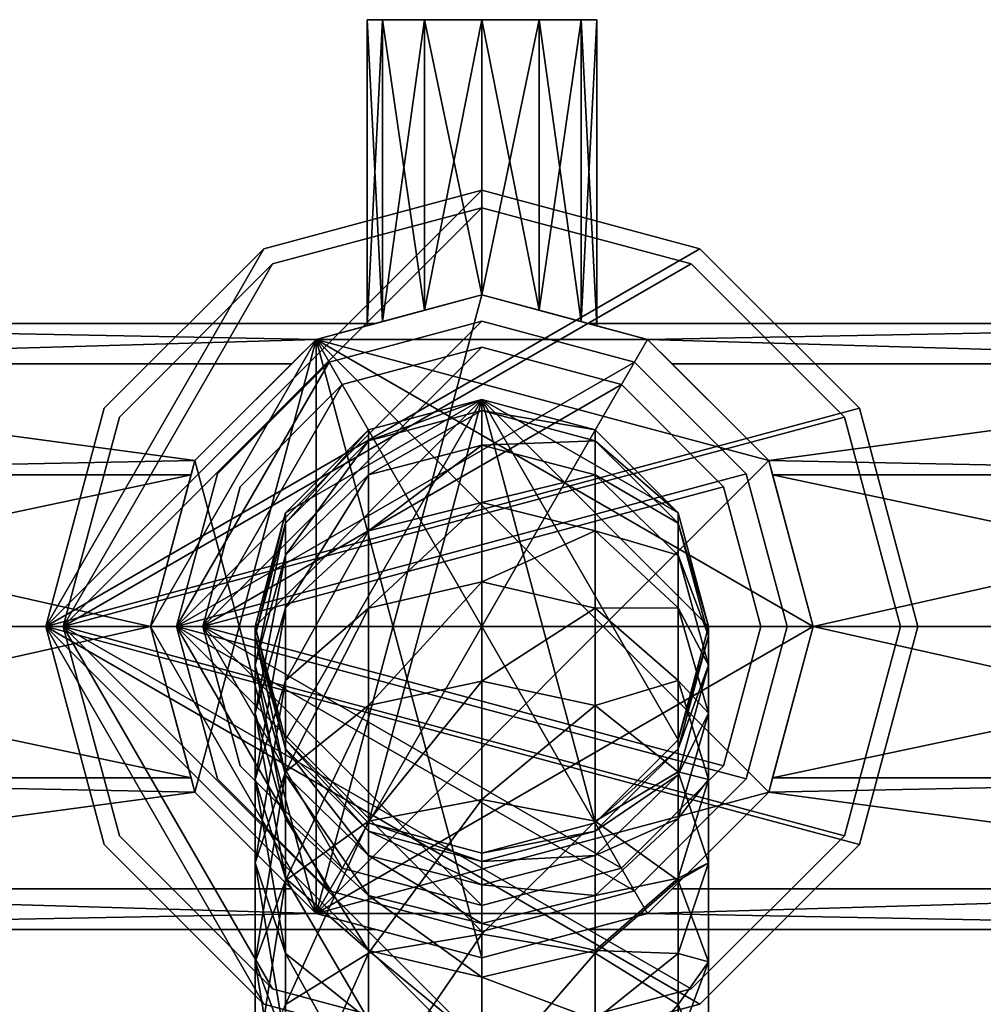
# Model space of a CAD drawing. Header units: inches. Extents: x -3.31 to 3.31, y -3.69 to 3.69.
# Tile 4 of 5: x -1.04 to 1.13, y 1.47 to 3.69. Entities that reach past the tile are written whole.
import ezdxf

# ---------------------------------------------------------------- set-up
doc = ezdxf.new("R2010")
doc.units = ezdxf.units.IN
doc.layers.get('0').update_dxf_attribs({"true_color": 0xc2ced6})

msp = doc.modelspace()

# ---------------------------------------------------------------- meshes
at = {"color": 9, "true_color": 0xc8c8c8}
mesh = msp.add_polyface(dxfattribs=at)
corners = [(0, 3.3048), (-0.4921, 3.173), (-0.4921, 3.173, 0.2756), (0, 3.3048, 0.2756), (0, 2.9505, 4.0157), (-0.315, 2.8661, 4.0157), (-0.315, 2.8661, 4.1339), (0, 2.9505, 4.1339), (0, 3.0095, 3.9567), (-0.3445, 2.9172, 3.9567), (-0.3445, 2.9172, 4.0157), (0, 3.0095, 4.0157), (-0.5967, 2.6651, 4.0157), (-0.9449, 2.3206, 0.315), (0.4724, 3.1389, 0.315), (0, 3.2655, 0.315), (-0.4724, 3.1389, 0.315), (0, 3.2655, 0.2756), (-0.4724, 3.1389, 0.2756), (-0.9843, 2.3206, 0.2756), (0.4921, 3.173, 0.2756), (-0.9449, 2.3206, 0.2756), (0.4724, 3.1389, 0.2756), (-0.9843, 2.3206), (0.4921, 3.173), (-0.374, 2.9684, 2.694), (-0.374, 2.9684, 3.9567), (0, 3.0686, 3.9567), (-0.2391, 3.0045, 2.5591), (0, 3.0686, 2.3458), (-0.374, 2.9684, 2.4241), (-0.1296, 3.0339, 2.3111), (-0.2245, 3.0085, 2.2162), (-0.2592, 2.9991, 2.0866), (-0.2245, 3.0085, 1.957), (-0.374, 2.9684, 0.315), (-0.1296, 3.0339, 1.8621), (0, 3.0686, 1.8274), (0, 3.0686, 0.315), (-0.6478, 2.6946, 1.9987), (-0.4295, 2.9129, 2.2171), (-0.4295, 2.9129, 2.901), (-0.6478, 2.6946, 3.1194), (0, 3.6899, 2.3458), (-0.1296, 3.6899, 2.3111), (-0.1296, 3.6899, 1.8621), (0, 3.6899, 1.8274), (-0.2245, 3.6899, 2.2162), (-0.2592, 3.6899, 2.0866), (-0.2245, 3.6899, 1.957), (0.1296, 3.6899, 2.3111), (0.1296, 3.6899, 1.8621), (0.374, 2.9684, 3.9567)]
mesh.append_faces([[corners[k] for k in face] for face in [(49, 46, 45), (26, 52, 27)]], dxfattribs={"vtx0": -1, "color": 9})
mesh.append_faces([[corners[k] for k in face] for face in [(35, 37, 38)]], dxfattribs={"vtx0": -1, "vtx1": -1, "color": 9})
mesh.append_faces([[corners[k] for k in face] for face in [(28, 27, 29), (35, 30, 34)]], dxfattribs={"vtx0": -1, "vtx1": -1, "vtx2": -1, "color": 9})
mesh.append_faces([[corners[k] for k in face] for face in [(13, 14, 15), (13, 15, 16), (19, 20, 3), (21, 18, 17), (21, 17, 22), (23, 0, 24), (25, 26, 27), (30, 29, 31), (30, 31, 32), (30, 32, 33), (30, 33, 34), (35, 34, 36), (35, 36, 37), (35, 39, 40), (35, 40, 30), (49, 47, 44), (49, 44, 43), (49, 43, 50), (49, 51, 46)]], dxfattribs={"vtx0": -1, "vtx2": -1, "color": 9})
mesh.append_faces([[corners[k] for k in face] for face in [(0, 1, 2), (2, 3, 0), (4, 5, 6), (6, 7, 4), (8, 9, 10), (10, 11, 8), (12, 10, 9), (17, 18, 16), (16, 15, 17), (28, 25, 27), (30, 28, 29), (41, 42, 26), (25, 41, 26), (31, 29, 43), (43, 44, 31), (37, 36, 45), (45, 46, 37), (32, 31, 44), (44, 47, 32), (33, 32, 47), (47, 48, 33), (34, 33, 48), (48, 49, 34), (36, 34, 49), (49, 45, 36)]], dxfattribs={"vtx1": -1, "vtx2": -1, "color": 9})
mesh.append_faces([[corners[k] for k in face] for face in [(49, 48, 47)]], dxfattribs={"vtx2": -1, "color": 9})
mesh = msp.add_polyface(dxfattribs=at)
corners = [(0.4921, 3.173), (0, 3.3048), (0, 3.3048, 0.2756), (0.4921, 3.173, 0.2756), (0.5455, 2.6355, 4.0157), (0.315, 2.8661, 4.0157), (0.315, 2.8661, 4.1339), (0, 2.9505, 4.0157), (0, 2.9505, 4.1339), (0.5967, 2.6651, 3.9567), (0.3445, 2.9172, 3.9567), (0.3445, 2.9172, 4.0157), (0, 3.0095, 3.9567), (0, 3.0095, 4.0157), (-0.9449, 2.3206, 0.315), (0.8183, 2.793, 0.315), (0.4724, 3.1389, 0.315), (0.4724, 3.1389, 0.2756), (0, 3.2655, 0.2756), (0, 3.2655, 0.315), (-0.9843, 2.3206, 0.2756), (0.8524, 2.8127, 0.2756), (-0.9449, 2.3206, 0.2756), (0.8183, 2.793, 0.2756), (-0.9843, 2.3206), (0.8524, 2.8127), (0, 3.0686, 3.9567), (0.374, 2.9684, 3.9567), (0.374, 2.9684, 2.694), (0.2391, 3.0045, 2.5591), (0, 3.0686, 2.3458), (0.374, 2.9684, 2.4241), (0.1296, 3.0339, 2.3111), (0.2245, 3.0085, 2.2162), (0.2592, 2.9991, 2.0866), (0.2245, 3.0085, 1.957), (0, 3.0686, 0.315), (0, 3.0686, 1.8274), (0.374, 2.9684, 0.315), (0.1296, 3.0339, 1.8621), (0.4295, 2.9129, 2.901), (0.4295, 2.9129, 2.2171), (0.2245, 3.6899, 1.957), (0.2592, 3.6899, 2.0866), (0.2245, 3.6899, 2.2162), (0.1296, 3.6899, 2.3111), (0, 3.6899, 2.3458), (0, 3.6899, 1.8274), (0.1296, 3.6899, 1.8621), (-0.2245, 3.6899, 1.957), (-0.374, 2.9684, 3.9567), (0.6478, 2.6946, 3.9567), (0.2559, 2.7638, 4.1339), (0, 2.8324, 4.1339), (0, 2.8324, 7.5953), (0.2559, 2.7638, 7.5931), (0, 2.8076, 7.9868), (0.2559, 2.7394, 7.978), (0, 2.7293, 8.3885)]
mesh.append_faces([[corners[k] for k in face] for face in [(36, 37, 38), (28, 27, 40)]], dxfattribs={"vtx0": -1, "vtx1": -1, "color": 9})
mesh.append_faces([[corners[k] for k in face] for face in [(30, 26, 29), (38, 35, 31), (54, 55, 52), (55, 54, 56), (56, 57, 55), (57, 56, 58)]], dxfattribs={"vtx0": -1, "vtx1": -1, "vtx2": -1, "color": 9})
mesh.append_faces([[corners[k] for k in face] for face in [(14, 15, 16), (20, 21, 3), (22, 17, 23), (24, 0, 25), (26, 28, 29), (30, 29, 31), (38, 37, 39), (38, 39, 35), (38, 31, 41), (49, 45, 44), (49, 44, 43), (49, 43, 42), (49, 42, 48), (50, 51, 27)]], dxfattribs={"vtx0": -1, "vtx2": -1, "color": 9})
mesh.append_faces([[corners[k] for k in face] for face in [(0, 1, 2), (2, 3, 0), (4, 5, 6), (5, 7, 8), (8, 6, 5), (9, 10, 11), (10, 12, 13), (13, 11, 10), (17, 18, 19), (19, 16, 17), (26, 27, 28), (32, 30, 31), (33, 32, 31), (34, 33, 31), (35, 34, 31), (34, 35, 42), (42, 43, 34), (33, 34, 43), (43, 44, 33), (32, 33, 44), (44, 45, 32), (30, 32, 45), (45, 46, 30), (39, 37, 47), (47, 48, 39), (35, 39, 48), (48, 42, 35), (52, 53, 54)]], dxfattribs={"vtx1": -1, "vtx2": -1, "color": 9})
mesh = msp.add_polyface(dxfattribs=at)
corners = [(-0.8524, 1.8284, 0.2756), (-0.9843, 2.3206, 0.2756), (-0.9843, 2.3206), (-0.4921, 3.173), (-0.8524, 2.8127), (-0.8524, 2.8127, 0.2756), (-0.4921, 3.173, 0.2756), (-0.6299, 2.3206, 4.1339), (-0.315, 2.8661, 4.1339), (-0.5455, 2.6355, 4.1339), (-0.5455, 2.0056, 4.1339), (-0.6299, 2.3206, 4.0157), (-0.5455, 2.6355, 4.0157), (-0.689, 2.3206, 3.9567), (-0.5967, 2.6651, 3.9567), (-0.3445, 2.9172, 3.9567), (-0.5967, 1.9761, 4.0157), (-0.689, 2.3206, 4.0157), (-0.5967, 2.6651, 4.0157), (-0.9449, 2.3206, 0.315), (-0.4724, 3.1389, 0.315), (-0.8183, 2.793, 0.315), (-0.8183, 1.8481, 0.315), (-0.9449, 2.3206, 0.2756), (-0.4724, 3.1389, 0.2756), (-0.8183, 2.793, 0.2756), (0, 3.3048, 0.2756), (-0.3445, 2.9172, 4.0157), (0, 3.3048), (-0.315, 2.8661, 4.0157), (-0.6478, 2.6946, 0.315), (-0.6478, 2.6946, 1.9987), (-0.374, 2.9684, 0.315), (-0.6478, 2.6946, 3.1194), (-0.6478, 2.6946, 3.9567), (-0.374, 2.9684, 3.9567), (-0.748, 2.3206, 3.243), (-0.748, 2.3206, 3.9567), (-0.6564, 2.6626, 3.1514), (-0.6478, 1.9466, 3.9567), (-0.6478, 1.9466, 0.315), (-0.748, 2.3206, 1.8751), (-0.748, 2.3206, 0.315), (-0.6564, 2.6626, 1.9667), (-2.27, 3.0045, 2.5591), (-0.2391, 3.0045, 2.5591), (-0.374, 2.9684, 2.4241), (-2.27, 2.9129, 2.901), (-0.4295, 2.9129, 2.901), (-0.374, 2.9684, 2.694), (-0.374, 1.6728, 0.315), (-0.4432, 2.5765, 4.1339), (-0.5118, 2.3206, 4.1339), (-0.5118, 2.3206, 7.5791), (-0.4432, 2.0647, 7.571), (-0.4432, 2.5765, 7.5872), (-0.5118, 2.2989, 7.9214), (-0.4432, 2.0445, 7.8886), (-0.4432, 2.5532, 7.9541), (-0.5118, 2.2333, 8.258), (-0.4432, 1.9852, 8.1927), (-0.4432, 2.4813, 8.3232), (-0.5118, 2.1247, 8.5833)]
mesh.append_faces([[corners[k] for k in face] for face in [(7, 8, 9), (19, 20, 21), (1, 6, 5), (17, 27, 18)]], dxfattribs={"vtx0": -1, "color": 9})
mesh.append_faces([[corners[k] for k in face] for face in [(30, 31, 32), (40, 41, 42), (42, 41, 30)]], dxfattribs={"vtx0": -1, "vtx1": -1, "color": 9})
mesh.append_faces([[corners[k] for k in face] for face in [(54, 53, 52), (55, 53, 56), (57, 56, 53), (58, 56, 59), (60, 59, 56), (61, 59, 62)]], dxfattribs={"vtx0": -1, "vtx1": -1, "vtx2": -1, "color": 9})
mesh.append_faces([[corners[k] for k in face] for face in [(1, 26, 6), (2, 3, 28), (33, 34, 35), (36, 37, 34), (30, 41, 43), (30, 43, 31), (44, 45, 46), (47, 48, 49), (44, 49, 45), (35, 37, 39), (50, 42, 30)]], dxfattribs={"vtx0": -1, "vtx2": -1, "color": 9})
mesh.append_faces([[corners[k] for k in face] for face in [(0, 1, 2), (3, 4, 5), (5, 6, 3), (4, 2, 1), (1, 5, 4), (10, 7, 11), (12, 11, 7), (7, 9, 12), (16, 17, 13), (15, 14, 18), (14, 13, 17), (17, 18, 14), (22, 19, 23), (24, 25, 21), (21, 20, 24), (25, 23, 19), (19, 21, 25), (38, 36, 34), (33, 38, 34), (39, 37, 36), (51, 52, 53)]], dxfattribs={"vtx1": -1, "vtx2": -1, "color": 9})
mesh.append_faces([[corners[k] for k in face] for face in [(13, 14, 15), (23, 25, 24), (2, 4, 3), (11, 12, 29), (35, 34, 37)]], dxfattribs={"vtx2": -1, "color": 9})
mesh = msp.add_polyface(dxfattribs=at)
corners = [(0.8524, 1.8284), (0.9843, 2.3206), (0.9843, 2.3206, 0.2756), (0.8524, 2.8127), (0.8524, 2.8127, 0.2756), (0.4921, 3.173), (0.4921, 3.173, 0.2756), (0.5455, 2.0056, 4.0157), (0.6299, 2.3206, 4.0157), (0.6299, 2.3206, 4.1339), (0.5455, 2.6355, 4.0157), (0.5455, 2.6355, 4.1339), (0.315, 2.8661, 4.1339), (0.5967, 1.9761, 3.9567), (0.689, 2.3206, 3.9567), (0.689, 2.3206, 4.0157), (0.5967, 2.6651, 3.9567), (0.5967, 2.6651, 4.0157), (0.3445, 2.9172, 4.0157), (0.8183, 1.8481, 0.2756), (0.9449, 2.3206, 0.2756), (0.9449, 2.3206, 0.315), (0.8183, 2.793, 0.2756), (0.8183, 2.793, 0.315), (0.4724, 3.1389, 0.2756), (0.4724, 3.1389, 0.315), (0.374, 2.9684, 3.9567), (0.6478, 2.6946, 3.9567), (0.6478, 2.6946, 3.1194), (0.4295, 2.9129, 2.901), (0.374, 2.9684, 0.315), (0.4295, 2.9129, 2.2171), (0.6478, 2.6946, 1.9987), (0.6478, 2.6946, 0.315), (0.748, 2.3206, 3.243), (0.748, 2.3206, 3.9567), (0.6478, 1.9466, 3.9567), (0.6564, 2.6626, 3.1514), (0.6564, 2.6626, 1.9667), (0.748, 2.3206, 1.8751), (0.748, 2.3206, 0.315), (0.6478, 1.9466, 0.315), (0.374, 2.9684, 2.694), (2.27, 2.9129, 2.901), (0.2391, 3.0045, 2.5591), (2.27, 3.0045, 2.5591), (0.374, 2.9684, 2.4241), (2.27, 2.9129, 2.2171), (0.4432, 2.0647, 4.1339), (0.5118, 2.3206, 4.1339), (0.5118, 2.3206, 7.5791), (0.4432, 2.5765, 4.1339), (0.4432, 2.5765, 7.5872), (0.4432, 2.0647, 7.571), (0.5118, 2.2989, 7.9214), (0.4432, 2.0445, 7.8886), (0.4432, 2.5532, 7.9541), (0.5118, 2.2333, 8.258), (0.4432, 2.4813, 8.3232), (0.4432, 1.9852, 8.1927), (0.5118, 2.1247, 8.5833), (0.4432, 2.3623, 8.68), (0.4432, 2.1982, 9.0185)]
mesh.append_faces([[corners[k] for k in face] for face in [(30, 32, 33), (28, 27, 37), (33, 39, 40), (40, 39, 41)]], dxfattribs={"vtx0": -1, "vtx1": -1, "color": 9})
mesh.append_faces([[corners[k] for k in face] for face in [(52, 50, 49), (53, 50, 54), (54, 55, 53), (50, 52, 56), (56, 54, 50), (55, 54, 57), (54, 56, 58), (58, 57, 54), (59, 57, 60), (57, 58, 61), (61, 60, 57), (60, 61, 62)]], dxfattribs={"vtx0": -1, "vtx1": -1, "vtx2": -1, "color": 9})
mesh.append_faces([[corners[k] for k in face] for face in [(26, 28, 29), (30, 31, 32), (34, 35, 36), (27, 34, 37), (33, 32, 38), (33, 38, 39)]], dxfattribs={"vtx0": -1, "vtx2": -1, "color": 9})
mesh.append_faces([[corners[k] for k in face] for face in [(0, 1, 2), (1, 3, 4), (4, 2, 1), (3, 5, 6), (6, 4, 3), (7, 8, 9), (8, 10, 11), (11, 9, 8), (12, 11, 10), (13, 14, 15), (14, 16, 17), (17, 15, 14), (18, 17, 16), (19, 20, 21), (20, 22, 23), (23, 21, 20), (22, 24, 25), (25, 23, 22), (26, 27, 28), (27, 35, 34), (42, 29, 43), (44, 42, 45), (46, 44, 45), (31, 46, 47), (29, 28, 43), (32, 31, 47), (48, 49, 50), (49, 51, 52)]], dxfattribs={"vtx1": -1, "vtx2": -1, "color": 9})
mesh = msp.add_polyface(dxfattribs=at)
corners = [(-0.6299, 2.3206, 4.1339), (0.5455, 2.0056, 4.1339), (0.6299, 2.3206, 4.1339), (0.5455, 2.6355, 4.1339), (0.315, 2.8661, 4.1339), (-0.689, 2.3206, 3.9567), (0.3445, 2.9172, 3.9567), (0.5967, 2.6651, 3.9567), (0.689, 2.3206, 3.9567), (0.5967, 1.9761, 3.9567), (-0.9449, 2.3206, 0.315), (0.8183, 1.8481, 0.315), (0.9449, 2.3206, 0.315), (0.8183, 2.793, 0.315), (-0.9843, 2.3206, 0.2756), (0.8524, 1.8284, 0.2756), (0.9843, 2.3206, 0.2756), (0.8524, 2.8127, 0.2756), (-0.689, 2.3206, 4.0157), (0.5967, 1.9761, 4.0157), (0.689, 2.3206, 4.0157), (0.5967, 2.6651, 4.0157), (0.3445, 2.9172, 4.0157), (-0.9449, 2.3206, 0.2756), (0.8183, 2.793, 0.2756), (0.9449, 2.3206, 0.2756), (0.8183, 1.8481, 0.2756), (-0.9843, 2.3206), (0.8524, 2.8127), (0.9843, 2.3206), (0.8524, 1.8284), (-0.6299, 2.3206, 4.0157), (0.315, 2.8661, 4.0157), (0.5455, 2.6355, 4.0157), (0.6299, 2.3206, 4.0157), (0.5455, 2.0056, 4.0157), (-0.374, 2.9684, 3.9567), (0.374, 1.6728, 3.9567), (0.6478, 1.9466, 3.9567), (0.748, 2.3206, 3.9567), (0.6478, 2.6946, 3.9567), (-0.374, 1.6728, 0.315), (0, 3.0686, 0.315), (0.374, 2.9684, 0.315), (0.6478, 2.6946, 0.315), (0.748, 2.3206, 0.315), (0.5118, 2.3206, 7.5791), (0.4432, 2.0647, 7.571), (0.4432, 2.0647, 4.1339), (0.4432, 2.5765, 4.1339), (0.2559, 2.7638, 4.1339), (0.2559, 2.7638, 7.5931), (0.4432, 2.5765, 7.5872), (0.2559, 2.7394, 7.978), (0.4432, 2.5532, 7.9541), (0.2559, 2.6628, 8.371), (0.4432, 2.4813, 8.3232), (0, 2.7293, 8.3885), (0.2559, 2.5361, 8.7508), (0.4432, 2.3623, 8.68), (0, 2.5998, 8.7767), (0.2559, 2.3615, 9.1111), (0.4432, 2.1982, 9.0185), (0, 2.4213, 9.145), (0.2559, 2.1419, 9.4458), (0, 2.1968, 9.4872), (0, 2.8324, 4.1339), (0.5118, 2.3206, 4.1339), (0.2559, 1.8773, 4.1339), (0, 1.8088, 4.1339)]
mesh.append_faces([[corners[k] for k in face] for face in [(46, 47, 48), (51, 52, 49), (52, 51, 53), (53, 54, 52), (54, 53, 55), (55, 56, 54), (57, 55, 53), (56, 55, 58), (58, 59, 56), (55, 57, 60), (60, 58, 55), (59, 58, 61), (61, 62, 59), (58, 60, 63), (63, 61, 58), (62, 61, 64), (61, 63, 65), (65, 64, 61)]], dxfattribs={"vtx0": -1, "vtx1": -1, "vtx2": -1, "color": 9})
mesh.append_faces([[corners[k] for k in face] for face in [(0, 1, 2), (0, 2, 3), (0, 3, 4), (5, 6, 7), (5, 7, 8), (5, 8, 9), (10, 11, 12), (10, 12, 13), (14, 15, 16), (14, 16, 17), (18, 19, 20), (18, 20, 21), (18, 21, 22), (23, 24, 25), (23, 25, 26), (27, 28, 29), (27, 29, 30), (31, 32, 33), (31, 33, 34), (31, 34, 35), (36, 37, 38), (36, 38, 39), (36, 39, 40), (41, 42, 43), (41, 43, 44), (41, 44, 45), (66, 49, 67), (66, 67, 48), (66, 48, 68), (66, 68, 69)]], dxfattribs={"vtx0": -1, "vtx2": -1, "color": 9})
mesh.append_faces([[corners[k] for k in face] for face in [(49, 50, 51)]], dxfattribs={"vtx1": -1, "vtx2": -1, "color": 9})
mesh.append_faces([[corners[k] for k in face] for face in [(66, 50, 49)]], dxfattribs={"vtx2": -1, "color": 9})
mesh = msp.add_polyface(dxfattribs=at)
corners = [(-0.6299, 2.3206, 4.1339), (0.315, 2.8661, 4.1339), (0, 2.9505, 4.1339), (-0.315, 2.8661, 4.1339), (-0.315, 2.8661, 4.0157), (-0.5455, 2.6355, 4.0157), (-0.5455, 2.6355, 4.1339), (-0.689, 2.3206, 3.9567), (-0.3445, 2.9172, 3.9567), (0, 3.0095, 3.9567), (0.3445, 2.9172, 3.9567), (-0.689, 2.3206, 4.0157), (0.3445, 2.9172, 4.0157), (0, 3.0095, 4.0157), (-0.3445, 2.9172, 4.0157), (-0.6299, 2.3206, 4.0157), (0, 2.9505, 4.0157), (0.315, 2.8661, 4.0157), (-0.374, 2.9684, 3.9567), (-0.6478, 1.9466, 3.9567), (-0.374, 1.6728, 3.9567), (-0.374, 1.6728, 0.315), (-0.6478, 2.6946, 0.315), (-0.374, 2.9684, 0.315), (0, 3.0686, 0.315), (0, 2.8324, 4.1339), (-0.2559, 2.7638, 4.1339), (-0.2559, 2.7638, 7.5931), (0, 2.8324, 7.5953), (-0.4432, 2.5765, 4.1339), (-0.4432, 2.5765, 7.5872), (-0.5118, 2.3206, 7.5791), (-0.5118, 2.3206, 4.1339), (-0.4432, 2.0647, 4.1339), (-0.4432, 2.0647, 7.571), (-0.2559, 2.7394, 7.978), (0, 2.8076, 7.9868), (-0.4432, 2.5532, 7.9541), (-0.5118, 2.2989, 7.9214), (-0.4432, 2.0445, 7.8886), (-0.2559, 2.6628, 8.371), (0, 2.7293, 8.3885), (-0.4432, 2.4813, 8.3232), (-0.5118, 2.2333, 8.258), (-0.2559, 2.5361, 8.7508), (0, 2.5998, 8.7767), (-0.4432, 2.3623, 8.68), (-0.5118, 2.1247, 8.5833), (-0.2559, 2.3615, 9.1111), (0, 2.4213, 9.145), (-0.4432, 2.1982, 9.0185), (-0.5118, 1.9752, 8.8919), (-0.2559, 2.1419, 9.4458), (0, 2.1968, 9.4872), (-0.4432, 1.9919, 9.3329), (0, 1.8088, 4.1339), (-0.2559, 1.8773, 4.1339)]
mesh.append_faces([[corners[k] for k in face] for face in [(25, 29, 26)]], dxfattribs={"vtx0": -1, "color": 9})
mesh.append_faces([[corners[k] for k in face] for face in [(27, 28, 25), (30, 27, 26), (31, 30, 29), (28, 27, 35), (35, 36, 28), (27, 30, 37), (37, 35, 27), (38, 37, 30), (31, 34, 39), (36, 35, 40), (40, 41, 36), (35, 37, 42), (42, 40, 35), (43, 42, 37), (41, 40, 44), (44, 45, 41), (40, 42, 46), (46, 44, 40), (47, 46, 42), (45, 44, 48), (48, 49, 45), (44, 46, 50), (50, 48, 44), (46, 47, 51), (51, 50, 46), (49, 48, 52), (52, 53, 49), (48, 50, 54), (54, 52, 48)]], dxfattribs={"vtx0": -1, "vtx1": -1, "vtx2": -1, "color": 9})
mesh.append_faces([[corners[k] for k in face] for face in [(0, 1, 2), (0, 2, 3), (7, 8, 9), (7, 9, 10), (11, 12, 13), (11, 13, 14), (15, 4, 16), (15, 16, 17), (18, 19, 20), (21, 22, 23), (21, 23, 24), (25, 55, 56), (25, 56, 33), (25, 33, 32), (25, 32, 29)]], dxfattribs={"vtx0": -1, "vtx2": -1, "color": 9})
mesh.append_faces([[corners[k] for k in face] for face in [(4, 5, 6), (6, 3, 4), (25, 26, 27), (26, 29, 30), (32, 33, 34)]], dxfattribs={"vtx1": -1, "vtx2": -1, "color": 9})
mesh = msp.add_polyface(dxfattribs=at)
corners = [(-2.27, 2.9129, 2.2171), (-2.27, 3.0045, 2.5591), (-0.374, 2.9684, 2.4241), (-0.4295, 2.9129, 2.2171), (-2.27, 2.9129, 2.901), (-0.374, 2.9684, 2.694), (-0.6478, 2.6946, 1.9987), (-2.27, 2.6626, 1.9667), (-0.6564, 2.6626, 1.9667), (-2.27, 2.6626, 3.1514), (-0.6564, 2.6626, 3.1514), (-0.6478, 2.6946, 3.1194), (-0.4295, 2.9129, 2.901), (-2.27, 2.3206, 3.243), (-0.748, 2.3206, 3.243), (-2.27, 1.9786, 3.1514), (-2.27, 2.3206, 1.8751), (-0.748, 2.3206, 1.8751), (-0.6564, 1.9786, 1.9667), (-2.27, 1.9786, 1.9667), (-2.27, 2.0176, 3.0839), (-2.27, 2.3206, 3.165), (-2.3939, 2.3206, 3.165), (-2.3939, 2.0176, 3.0839), (-2.27, 2.6236, 3.0839), (-2.3939, 2.6236, 3.0839), (-2.27, 2.8454, 2.862), (-2.3939, 2.8454, 2.862), (-2.27, 2.9266, 2.5591), (-2.3939, 2.9266, 2.5591), (-2.27, 2.8454, 2.2561), (-2.3939, 2.8454, 2.2561), (-2.27, 2.6236, 2.0343), (-2.3939, 2.6236, 2.0343), (-2.27, 2.3206, 1.9531), (-2.3939, 2.3206, 1.9531), (-2.27, 2.0176, 2.0343), (-2.3939, 2.0176, 2.0343), (-2.27, 1.7146, 2.5591), (-2.3939, 2.1218, 2.6738), (-2.3939, 2.3206, 2.3295), (-2.3939, 2.4354, 2.3602), (-2.3939, 2.5194, 2.4443), (-2.3939, 2.5501, 2.5591), (-2.3939, 2.5194, 2.6738), (-2.3939, 2.4354, 2.7579), (-2.3939, 2.3206, 2.7886), (-2.3939, 2.2058, 2.7579)]
mesh.append_faces([[corners[k] for k in face] for face in [(19, 7, 16), (39, 46, 47)]], dxfattribs={"vtx0": -1, "color": 9})
mesh.append_faces([[corners[k] for k in face] for face in [(0, 2, 3), (0, 3, 6), (7, 6, 8), (9, 10, 11), (4, 11, 12), (13, 14, 10), (10, 9, 13), (14, 13, 15), (16, 17, 18), (7, 8, 17), (17, 16, 7), (19, 13, 9), (19, 9, 4), (19, 4, 1), (19, 1, 0), (19, 0, 7), (38, 34, 32), (38, 32, 30), (38, 30, 28), (38, 28, 26), (38, 26, 24), (38, 24, 21), (39, 40, 41), (39, 41, 42), (39, 42, 43), (39, 43, 44), (39, 44, 45), (39, 45, 46)]], dxfattribs={"vtx0": -1, "vtx2": -1, "color": 9})
mesh.append_faces([[corners[k] for k in face] for face in [(0, 1, 2), (1, 4, 5), (7, 0, 6), (4, 9, 11), (20, 21, 22), (22, 23, 20), (21, 24, 25), (25, 22, 21), (24, 26, 27), (27, 25, 24), (26, 28, 29), (29, 27, 26), (28, 30, 31), (31, 29, 28), (30, 32, 33), (33, 31, 30), (32, 34, 35), (35, 33, 32), (34, 36, 37), (37, 35, 34)]], dxfattribs={"vtx1": -1, "vtx2": -1, "color": 9})
mesh = msp.add_polyface(dxfattribs=at)
corners = [(2.27, 1.9786, 3.1514), (2.27, 2.3206, 1.8751), (2.27, 2.6626, 1.9667), (2.27, 2.9129, 2.2171), (2.27, 3.0045, 2.5591), (2.27, 2.9129, 2.901), (2.27, 2.6626, 3.1514), (2.27, 2.3206, 3.243), (0.374, 2.9684, 2.694), (0.374, 2.9684, 2.4241), (0.6478, 2.6946, 3.1194), (0.6564, 2.6626, 3.1514), (0.6564, 2.6626, 1.9667), (0.6478, 2.6946, 1.9987), (0.748, 2.3206, 3.243), (0.6564, 1.9786, 3.1514), (0.748, 2.3206, 1.8751), (2.27, 1.9786, 1.9667), (2.3939, 1.7146, 2.5591), (2.3939, 2.3206, 1.9531), (2.3939, 2.6236, 2.0343), (2.3939, 2.8454, 2.2561), (2.3939, 2.9266, 2.5591), (2.3939, 2.8454, 2.862), (2.3939, 2.6236, 3.0839), (2.3939, 2.3206, 3.165), (2.27, 2.0176, 3.0839), (2.3939, 2.0176, 3.0839), (2.27, 2.3206, 3.165), (2.27, 2.6236, 3.0839), (2.27, 2.8454, 2.862), (2.27, 2.9266, 2.5591), (2.27, 2.8454, 2.2561), (2.27, 2.6236, 2.0343), (2.27, 2.3206, 1.9531), (2.3939, 2.0176, 2.0343), (2.27, 2.0176, 2.0343), (2.27, 1.7146, 2.5591), (2.3939, 2.1218, 2.6738), (2.3939, 2.2058, 2.7579), (2.3939, 2.3206, 2.7886), (2.3939, 2.4354, 2.7579), (2.3939, 2.5194, 2.6738), (2.3939, 2.5501, 2.5591)]
mesh.append_faces([[corners[k] for k in face] for face in [(0, 6, 7)]], dxfattribs={"vtx0": -1, "color": 9})
mesh.append_faces([[corners[k] for k in face] for face in [(4, 8, 5), (3, 9, 4), (5, 10, 6), (2, 13, 3)]], dxfattribs={"vtx0": -1, "vtx1": -1, "color": 9})
mesh.append_faces([[corners[k] for k in face] for face in [(0, 1, 2), (0, 2, 3), (0, 3, 4), (0, 4, 5), (0, 5, 6), (7, 14, 15), (6, 11, 14), (14, 7, 6), (16, 1, 17), (1, 16, 12), (12, 2, 1), (18, 19, 20), (18, 20, 21), (18, 21, 22), (18, 22, 23), (18, 23, 24), (18, 24, 25), (26, 27, 25), (25, 28, 26), (28, 25, 24), (24, 29, 28), (29, 24, 23), (23, 30, 29), (30, 23, 22), (22, 31, 30), (31, 22, 21), (21, 32, 31), (32, 21, 20), (20, 33, 32), (33, 20, 19), (19, 34, 33), (34, 19, 35), (35, 36, 34), (37, 28, 29), (37, 29, 30), (37, 30, 31), (37, 31, 32), (37, 32, 33), (37, 33, 34), (38, 40, 41), (38, 41, 42), (38, 42, 43)]], dxfattribs={"vtx0": -1, "vtx2": -1, "color": 9})
mesh.append_faces([[corners[k] for k in face] for face in [(10, 11, 6), (12, 13, 2)]], dxfattribs={"vtx1": -1, "vtx2": -1, "color": 9})
mesh.append_faces([[corners[k] for k in face] for face in [(38, 39, 40)]], dxfattribs={"vtx2": -1, "color": 9})
mesh = msp.add_polyface(dxfattribs=at)
corners = [(-0.6299, 2.3206, 4.1339), (0.315, 1.775, 4.1339), (0.5455, 2.0056, 4.1339), (0, 1.6906, 4.0157), (0.315, 1.775, 4.0157), (0, 1.6906, 4.1339), (0.5455, 2.0056, 4.0157), (-0.689, 2.3206, 3.9567), (0.5967, 1.9761, 3.9567), (0.3445, 1.7239, 3.9567), (0.5967, 1.9761, 4.0157), (0.3445, 1.7239, 4.0157), (-0.9449, 2.3206, 0.315), (0.4724, 1.5023, 0.315), (0.8183, 1.8481, 0.315), (-0.9843, 2.3206, 0.2756), (0.4921, 1.4682, 0.2756), (0.8524, 1.8284, 0.2756), (-0.689, 2.3206, 4.0157), (-0.9449, 2.3206, 0.2756), (0.8183, 1.8481, 0.2756), (0.4724, 1.5023, 0.2756), (-0.9843, 2.3206), (0.8524, 1.8284), (0.4921, 1.4682), (-0.6299, 2.3206, 4.0157), (0.4295, 1.7282, 2.901), (0.6478, 1.9466, 3.1194), (0.374, 1.6728, 3.9567), (0.374, 1.6728, 0.315), (0.6478, 1.9466, 1.9987), (0.4295, 1.7282, 2.2171), (-0.374, 2.9684, 3.9567), (0, 1.5725, 3.9567), (-0.374, 1.6728, 0.315), (0.748, 2.3206, 0.315), (0.6478, 1.9466, 0.315), (0, 1.8088, 4.1339), (0.2559, 1.8773, 4.1339), (0.2559, 1.8773, 7.5651), (0, 1.8088, 7.5629), (0.4432, 2.0647, 4.1339), (0.4432, 2.0647, 7.571), (0.2559, 1.8584, 7.8647), (0, 1.7902, 7.8559), (0.4432, 2.0445, 7.8886), (0.2559, 1.8037, 8.145), (0, 1.7372, 8.1275), (0.4432, 1.9852, 8.1927), (0.5118, 2.2333, 8.258), (0.2559, 1.7134, 8.4158), (0.4432, 1.8872, 8.4866), (0.5118, 2.1247, 8.5833), (0.4432, 1.7521, 8.7654), (0.5118, 1.9752, 8.8919), (0.4432, 2.1982, 9.0185), (0.5118, 1.787, 9.1787), (0.4432, 1.9919, 9.3329), (0.2559, 2.1419, 9.4458), (0.4432, 1.7468, 9.6182), (0.2559, 1.8809, 9.7495), (0, 2.1968, 9.4872), (0, 1.93, 9.7975), (0.2559, 1.583, 10.0169), (0, 1.6255, 10.0709)]
mesh.append_faces([[corners[k] for k in face] for face in [(39, 40, 37), (42, 39, 38), (40, 39, 43), (43, 44, 40), (39, 42, 45), (45, 43, 39), (44, 43, 46), (46, 47, 44), (43, 45, 48), (48, 46, 43), (49, 48, 45), (47, 46, 50), (46, 48, 51), (51, 50, 46), (52, 51, 48), (50, 51, 53), (51, 52, 54), (54, 53, 51), (55, 54, 52), (53, 54, 56), (54, 55, 57), (57, 56, 54), (58, 57, 55), (56, 57, 59), (57, 58, 60), (60, 59, 57), (58, 61, 62), (62, 60, 58), (59, 60, 63), (60, 62, 64)]], dxfattribs={"vtx0": -1, "vtx1": -1, "vtx2": -1, "color": 9})
mesh.append_faces([[corners[k] for k in face] for face in [(0, 1, 2), (7, 8, 9), (12, 13, 14), (15, 16, 17), (18, 11, 10), (19, 20, 21), (22, 23, 24), (25, 6, 4), (29, 30, 31), (32, 33, 28), (34, 35, 36), (34, 36, 29)]], dxfattribs={"vtx0": -1, "vtx2": -1, "color": 9})
mesh.append_faces([[corners[k] for k in face] for face in [(3, 4, 1), (1, 5, 3), (4, 6, 2), (2, 1, 4), (10, 11, 9), (26, 27, 28), (37, 38, 39), (38, 41, 42)]], dxfattribs={"vtx1": -1, "vtx2": -1, "color": 9})
mesh = msp.add_polyface(dxfattribs=at)
corners = [(-0.6299, 2.3206, 4.1339), (-0.5455, 2.0056, 4.1339), (-0.315, 1.775, 4.1339), (0, 1.6906, 4.1339), (0.315, 1.775, 4.1339), (-0.5455, 2.0056, 4.0157), (-0.315, 1.775, 4.0157), (-0.689, 2.3206, 3.9567), (0.3445, 1.7239, 3.9567), (0, 1.6316, 3.9567), (-0.3445, 1.7239, 3.9567), (-0.5967, 1.9761, 3.9567), (-0.3445, 1.7239, 4.0157), (-0.5967, 1.9761, 4.0157), (-0.689, 2.3206, 4.0157), (0, 1.6316, 4.0157), (0.3445, 1.7239, 4.0157), (-0.6299, 2.3206, 4.0157), (0.315, 1.775, 4.0157), (0, 1.6906, 4.0157), (-0.374, 1.6728, 3.9567), (-0.6478, 1.9466, 3.9567), (-0.6478, 1.9466, 3.1194), (-0.4295, 1.7282, 2.901), (-0.374, 1.6728, 0.315), (-0.4295, 1.7282, 2.2171), (-0.6478, 1.9466, 1.9987), (-0.6478, 1.9466, 0.315), (-0.374, 2.9684, 3.9567), (0, 1.5725, 3.9567), (-0.4432, 2.0647, 4.1339), (-0.2559, 1.8773, 4.1339), (-0.2559, 1.8773, 7.5651), (-0.4432, 2.0647, 7.571), (0, 1.8088, 4.1339), (0, 1.8088, 7.5629), (-0.2559, 1.8584, 7.8647), (-0.4432, 2.0445, 7.8886), (0, 1.7902, 7.8559), (-0.5118, 2.2989, 7.9214), (-0.4432, 1.9852, 8.1927), (-0.2559, 1.8037, 8.145), (0, 1.7372, 8.1275), (-0.5118, 2.2333, 8.258), (-0.4432, 1.8872, 8.4866), (-0.5118, 2.1247, 8.5833), (-0.2559, 1.7134, 8.4158), (-0.4432, 1.7521, 8.7654), (-0.5118, 1.9752, 8.8919), (-0.4432, 2.1982, 9.0185), (-0.5118, 1.787, 9.1787), (-0.4432, 1.9919, 9.3329), (-0.4432, 1.5822, 9.0245), (0, 2.1968, 9.4872), (-0.2559, 2.1419, 9.4458), (-0.2559, 1.8809, 9.7495), (0, 1.93, 9.7975), (-0.4432, 1.7468, 9.6182), (-0.5118, 1.5635, 9.4388), (-0.2559, 1.583, 10.0169)]
mesh.append_faces([[corners[k] for k in face] for face in [(7, 10, 11), (17, 6, 5)]], dxfattribs={"vtx0": -1, "color": 9})
mesh.append_faces([[corners[k] for k in face] for face in [(24, 26, 27)]], dxfattribs={"vtx0": -1, "vtx1": -1, "color": 9})
mesh.append_faces([[corners[k] for k in face] for face in [(32, 33, 30), (35, 32, 31), (33, 32, 36), (36, 37, 33), (32, 35, 38), (38, 36, 32), (39, 37, 40), (37, 36, 41), (41, 40, 37), (36, 38, 42), (42, 41, 36), (43, 40, 44), (44, 45, 43), (40, 41, 46), (46, 44, 40), (45, 44, 47), (47, 48, 45), (49, 48, 50), (50, 51, 49), (48, 47, 52), (52, 50, 48), (53, 54, 55), (55, 56, 53), (54, 51, 57), (57, 55, 54), (51, 50, 58), (56, 55, 59)]], dxfattribs={"vtx0": -1, "vtx1": -1, "vtx2": -1, "color": 9})
mesh.append_faces([[corners[k] for k in face] for face in [(0, 2, 3), (0, 3, 4), (7, 8, 9), (7, 9, 10), (14, 12, 15), (14, 15, 16), (17, 18, 19), (17, 19, 6), (20, 22, 23), (24, 25, 26), (28, 20, 29)]], dxfattribs={"vtx0": -1, "vtx2": -1, "color": 9})
mesh.append_faces([[corners[k] for k in face] for face in [(5, 6, 2), (2, 1, 5), (11, 10, 12), (12, 13, 11), (20, 21, 22), (30, 31, 32), (31, 34, 35)]], dxfattribs={"vtx1": -1, "vtx2": -1, "color": 9})
mesh.append_faces([[corners[k] for k in face] for face in [(0, 1, 2), (14, 13, 12)]], dxfattribs={"vtx2": -1, "color": 9})
mesh = msp.add_polyface(dxfattribs=at)
corners = [(-0.9843, 2.3206), (-0.8524, 1.8284), (-0.8524, 1.8284, 0.2756), (-0.4921, 1.4682), (-0.4921, 1.4682, 0.2756), (-0.6299, 2.3206, 4.0157), (-0.5455, 2.0056, 4.0157), (-0.5455, 2.0056, 4.1339), (-0.689, 2.3206, 3.9567), (-0.5967, 1.9761, 3.9567), (-0.5967, 1.9761, 4.0157), (-0.9449, 2.3206, 0.315), (-0.8183, 1.8481, 0.315), (-0.4724, 1.5023, 0.315), (-0.9449, 2.3206, 0.2756), (-0.8183, 1.8481, 0.2756), (-0.4724, 1.5023, 0.2756), (-0.9843, 2.3206, 0.2756), (-0.6478, 1.9466, 3.9567), (-0.748, 2.3206, 3.243), (-0.6564, 1.9786, 3.1514), (-0.6478, 1.9466, 3.1194), (-0.6478, 1.9466, 0.315), (-0.6478, 1.9466, 1.9987), (-0.6564, 1.9786, 1.9667), (-0.748, 2.3206, 1.8751), (-2.27, 1.9786, 3.1514), (-0.4295, 1.7282, 2.901), (-2.27, 1.7282, 2.901), (-0.374, 1.6728, 2.694), (-0.2391, 1.6366, 2.5591), (-2.27, 1.6366, 2.5591), (-0.374, 1.6728, 2.4241), (-0.4295, 1.7282, 2.2171), (-2.27, 1.7282, 2.2171), (-2.27, 1.9786, 1.9667), (-2.27, 2.3206, 1.8751), (-2.27, 2.3206, 3.243), (-0.374, 1.6728, 0.315), (-0.748, 2.3206, 0.315), (-2.27, 1.7146, 2.5591), (-2.27, 1.7958, 2.862), (-2.3939, 1.7958, 2.862), (-2.3939, 1.7146, 2.5591), (-2.27, 2.0176, 3.0839), (-2.3939, 2.0176, 3.0839), (-2.27, 2.0176, 2.0343), (-2.27, 1.7958, 2.2561), (-2.3939, 1.7958, 2.2561), (-2.3939, 2.0176, 2.0343), (-2.3939, 2.3206, 1.9531), (-2.27, 2.3206, 1.9531), (-2.27, 2.3206, 3.165), (-2.3939, 2.1218, 2.6738), (-2.3939, 2.091, 2.5591), (-2.3939, 2.1218, 2.4443)]
mesh.append_faces([[corners[k] for k in face] for face in [(14, 16, 15), (0, 3, 1), (43, 49, 48), (40, 44, 41)]], dxfattribs={"vtx0": -1, "color": 9})
mesh.append_faces([[corners[k] for k in face] for face in [(21, 18, 20), (28, 21, 26), (31, 29, 28), (34, 32, 31), (35, 23, 34)]], dxfattribs={"vtx0": -1, "vtx1": -1, "color": 9})
mesh.append_faces([[corners[k] for k in face] for face in [(18, 19, 20), (22, 23, 24), (22, 24, 25), (26, 20, 19), (24, 35, 36), (35, 31, 28), (35, 28, 26), (35, 26, 37), (43, 50, 49), (40, 46, 51), (40, 52, 44)]], dxfattribs={"vtx0": -1, "vtx2": -1, "color": 9})
mesh.append_faces([[corners[k] for k in face] for face in [(0, 1, 2), (1, 3, 4), (4, 2, 1), (5, 6, 7), (8, 9, 10), (14, 15, 12), (15, 16, 13), (13, 12, 15), (21, 20, 26), (27, 21, 28), (29, 27, 28), (30, 29, 31), (32, 30, 31), (33, 32, 34), (23, 33, 34), (24, 23, 35), (40, 41, 42), (42, 43, 40), (41, 44, 45), (45, 42, 41), (46, 47, 48), (48, 49, 46), (47, 40, 43), (43, 48, 47)]], dxfattribs={"vtx1": -1, "vtx2": -1, "color": 9})
mesh.append_faces([[corners[k] for k in face] for face in [(11, 12, 13), (17, 2, 4), (35, 34, 31), (38, 22, 39), (40, 47, 46), (53, 54, 55)]], dxfattribs={"vtx2": -1, "color": 9})
mesh = msp.add_polyface(dxfattribs=at)
corners = [(-0.4921, 1.4682), (0, 1.3363), (0, 1.3363, 0.2756), (-0.4921, 1.4682, 0.2756), (-0.315, 1.775, 4.0157), (0, 1.6906, 4.0157), (0, 1.6906, 4.1339), (-0.315, 1.775, 4.1339), (-0.3445, 1.7239, 3.9567), (0, 1.6316, 3.9567), (0, 1.6316, 4.0157), (-0.3445, 1.7239, 4.0157), (-0.9449, 2.3206, 0.315), (-0.4724, 1.5023, 0.315), (0, 1.3757, 0.315), (0.4724, 1.5023, 0.315), (-0.4724, 1.5023, 0.2756), (0, 1.3757, 0.2756), (-0.9843, 2.3206, 0.2756), (0.4921, 1.4682, 0.2756), (-0.9449, 2.3206, 0.2756), (0.4724, 1.5023, 0.2756), (-0.9843, 2.3206), (0.4921, 1.4682), (-0.374, 1.6728, 2.694), (-0.374, 1.6728, 3.9567), (-0.4295, 1.7282, 2.901), (0, 1.5725, 3.9567), (-0.2391, 1.6366, 2.5591), (0, 1.5725, 0.315), (-0.374, 1.6728, 2.4241), (-0.374, 1.6728, 0.315), (-0.4295, 1.7282, 2.2171), (-0.2559, 1.8037, 8.145), (0, 1.7372, 8.1275), (0, 1.6497, 8.3899), (-0.2559, 1.7134, 8.4158), (-0.4432, 1.8872, 8.4866), (-0.2559, 1.5888, 8.6728), (-0.4432, 1.7521, 8.7654), (0, 1.5291, 8.6389), (-0.2559, 1.4322, 8.9116), (-0.4432, 1.5822, 9.0245), (0, 1.3773, 8.8702), (-0.5118, 1.5635, 9.4388), (-0.4432, 1.7468, 9.6182), (-0.4432, 1.9919, 9.3329), (-0.5118, 1.787, 9.1787), (-0.4432, 1.3802, 9.2594), (-0.2559, 1.2461, 9.1281), (0, 1.197, 9.08), (-0.2559, 1.583, 10.0169), (0, 1.6255, 10.0709), (0, 1.93, 9.7975), (-0.2559, 1.8809, 9.7495), (-0.4432, 1.4669, 9.8694), (-0.5118, 1.3083, 9.6679), (-0.4432, 1.1497, 9.4664), (-0.2559, 1.253, 10.2437), (0, 1.2882, 10.3027), (-0.4432, 1.1569, 10.0824)]
mesh.append_faces([[corners[k] for k in face] for face in [(24, 25, 26), (29, 30, 31)]], dxfattribs={"vtx0": -1, "vtx1": -1, "color": 9})
mesh.append_faces([[corners[k] for k in face] for face in [(33, 34, 35), (35, 36, 33), (37, 36, 38), (38, 39, 37), (36, 35, 40), (40, 38, 36), (39, 38, 41), (41, 42, 39), (38, 40, 43), (43, 41, 38), (44, 45, 46), (47, 42, 48), (48, 44, 47), (42, 41, 49), (49, 48, 42), (41, 43, 50), (50, 49, 41), (51, 52, 53), (54, 45, 55), (55, 51, 54), (45, 44, 56), (56, 55, 45), (44, 48, 57), (57, 56, 44), (52, 51, 58), (58, 59, 52), (51, 55, 60), (60, 58, 51)]], dxfattribs={"vtx0": -1, "vtx1": -1, "vtx2": -1, "color": 9})
mesh.append_faces([[corners[k] for k in face] for face in [(12, 13, 14), (12, 14, 15), (18, 3, 2), (18, 2, 19), (20, 21, 17), (20, 17, 16), (22, 23, 1), (22, 1, 0), (27, 24, 28), (29, 28, 30), (31, 30, 32)]], dxfattribs={"vtx0": -1, "vtx2": -1, "color": 9})
mesh.append_faces([[corners[k] for k in face] for face in [(0, 1, 2), (2, 3, 0), (4, 5, 6), (6, 7, 4), (8, 9, 10), (10, 11, 8), (16, 17, 14), (14, 13, 16), (27, 25, 24)]], dxfattribs={"vtx1": -1, "vtx2": -1, "color": 9})
mesh = msp.add_polyface(dxfattribs=at)
corners = [(0.4921, 1.4682), (0.8524, 1.8284), (0.8524, 1.8284, 0.2756), (0.4921, 1.4682, 0.2756), (0.9843, 2.3206, 0.2756), (0.6299, 2.3206, 4.1339), (0.5455, 2.0056, 4.1339), (0.5455, 2.0056, 4.0157), (0.3445, 1.7239, 3.9567), (0.5967, 1.9761, 3.9567), (0.5967, 1.9761, 4.0157), (0.689, 2.3206, 4.0157), (0.4724, 1.5023, 0.2756), (0.8183, 1.8481, 0.2756), (0.8183, 1.8481, 0.315), (0.4724, 1.5023, 0.315), (0.9449, 2.3206, 0.315), (0.6478, 1.9466, 3.1194), (0.6478, 1.9466, 3.9567), (0.374, 1.6728, 3.9567), (0.6564, 1.9786, 3.1514), (0.748, 2.3206, 3.243), (0.6478, 1.9466, 0.315), (0.748, 2.3206, 1.8751), (0.6564, 1.9786, 1.9667), (0.6478, 1.9466, 1.9987), (0.374, 1.6728, 0.315), (2.27, 1.9786, 3.1514), (2.27, 1.7282, 2.901), (2.27, 1.6366, 2.5591), (2.27, 1.7282, 2.2171), (2.27, 1.9786, 1.9667), (2.27, 2.3206, 1.8751), (0.2391, 1.6366, 2.5591), (0.374, 1.6728, 2.4241), (0.4295, 1.7282, 2.2171), (0.4295, 1.7282, 2.901), (0.374, 1.6728, 2.694), (2.27, 2.3206, 3.243), (2.27, 1.7146, 2.5591), (2.3939, 1.7146, 2.5591), (2.3939, 1.7958, 2.862), (2.27, 1.7958, 2.862), (2.3939, 2.0176, 3.0839), (2.27, 2.0176, 3.0839), (2.27, 2.0176, 2.0343), (2.3939, 2.0176, 2.0343), (2.3939, 1.7958, 2.2561), (2.27, 1.7958, 2.2561), (2.27, 2.3206, 3.165), (2.27, 2.3206, 1.9531), (0.4432, 1.7468, 9.6182), (0.5118, 1.5635, 9.4388), (0.5118, 1.787, 9.1787), (0.4432, 1.3802, 9.2594), (0.5118, 1.3083, 9.6679), (0.4432, 1.4669, 9.8694), (0.4432, 1.1497, 9.4664), (0.5118, 1.0256, 9.8621), (0.4432, 1.1569, 10.0824)]
mesh.append_faces([[corners[k] for k in face] for face in [(39, 45, 48)]], dxfattribs={"vtx0": -1, "color": 9})
mesh.append_faces([[corners[k] for k in face] for face in [(22, 25, 26)]], dxfattribs={"vtx0": -1, "vtx1": -1, "color": 9})
mesh.append_faces([[corners[k] for k in face] for face in [(51, 52, 53), (54, 52, 55), (56, 55, 52), (57, 55, 58), (59, 58, 55)]], dxfattribs={"vtx0": -1, "vtx1": -1, "vtx2": -1, "color": 9})
mesh.append_faces([[corners[k] for k in face] for face in [(17, 18, 19), (22, 23, 24), (22, 24, 25), (27, 29, 30), (27, 30, 31), (27, 31, 32), (29, 33, 34), (30, 34, 35), (28, 36, 37), (29, 37, 33), (27, 20, 17), (28, 17, 36), (20, 27, 38), (30, 35, 25), (31, 25, 24), (31, 24, 23), (39, 40, 41), (41, 42, 39), (42, 41, 43), (43, 44, 42), (45, 46, 47), (47, 48, 45), (48, 47, 40), (40, 39, 48), (39, 44, 49), (39, 50, 45)]], dxfattribs={"vtx0": -1, "vtx2": -1, "color": 9})
mesh.append_faces([[corners[k] for k in face] for face in [(0, 1, 2), (2, 3, 0), (4, 2, 1), (5, 6, 7), (8, 9, 10), (11, 10, 9), (12, 13, 14), (14, 15, 12), (16, 14, 13), (20, 21, 18), (17, 20, 18), (30, 29, 34), (29, 28, 37), (28, 27, 17), (31, 30, 25)]], dxfattribs={"vtx1": -1, "vtx2": -1, "color": 9})
mesh.append_faces([[corners[k] for k in face] for face in [(27, 28, 29), (39, 42, 44)]], dxfattribs={"vtx2": -1, "color": 9})
mesh = msp.add_polyface(dxfattribs=at)
corners = [(0, 1.3363), (0.4921, 1.4682), (0.4921, 1.4682, 0.2756), (0, 1.3363, 0.2756), (0, 1.6316, 3.9567), (0.3445, 1.7239, 3.9567), (0.3445, 1.7239, 4.0157), (0, 1.6316, 4.0157), (0, 1.3757, 0.2756), (0.4724, 1.5023, 0.2756), (0.4724, 1.5023, 0.315), (0, 1.3757, 0.315), (0, 1.5725, 0.315), (0, 1.5725, 3.9567), (-0.2391, 1.6366, 2.5591), (0.374, 1.6728, 2.694), (0.374, 1.6728, 3.9567), (0.2391, 1.6366, 2.5591), (0.374, 1.6728, 0.315), (0.374, 1.6728, 2.4241), (0.4295, 1.7282, 2.901), (0.4295, 1.7282, 2.2171), (-0.374, 1.6728, 0.315), (0.2559, 1.7134, 8.4158), (0, 1.6497, 8.3899), (0, 1.7372, 8.1275), (0.2559, 1.5888, 8.6728), (0, 1.5291, 8.6389), (0.4432, 1.7521, 8.7654), (0.2559, 1.4322, 8.9116), (0, 1.3773, 8.8702), (0.4432, 1.5822, 9.0245), (0.5118, 1.787, 9.1787), (0.2559, 1.2461, 9.1281), (0, 1.197, 9.08), (0.4432, 1.3802, 9.2594), (0.5118, 1.5635, 9.4388), (0.2559, 1.0336, 9.3188), (0, 0.9911, 9.2648), (0.4432, 1.1497, 9.4664), (0.5118, 1.3083, 9.6679), (0.4432, 1.7468, 9.6182), (0.4432, 1.4669, 9.8694), (0.2559, 1.583, 10.0169), (0, 1.6255, 10.0709), (0.2559, 1.8809, 9.7495), (0.4432, 0.8943, 9.6418), (0.5118, 1.0256, 9.8621), (0.4432, 1.1569, 10.0824), (0.2559, 1.253, 10.2437), (0, 1.2882, 10.3027), (0.4432, 0.8221, 10.2537), (0.2559, 0.8966, 10.426), (0, 0.9239, 10.4891)]
mesh.append_faces([[corners[k] for k in face] for face in [(22, 18, 12)]], dxfattribs={"vtx0": -1, "color": 9})
mesh.append_faces([[corners[k] for k in face] for face in [(18, 19, 12)]], dxfattribs={"vtx0": -1, "vtx1": -1, "color": 9})
mesh.append_faces([[corners[k] for k in face] for face in [(12, 13, 14), (12, 17, 13), (23, 24, 25), (24, 23, 26), (26, 27, 24), (28, 26, 23), (27, 26, 29), (29, 30, 27), (26, 28, 31), (31, 29, 26), (32, 31, 28), (30, 29, 33), (33, 34, 30), (29, 31, 35), (35, 33, 29), (31, 32, 36), (36, 35, 31), (34, 33, 37), (37, 38, 34), (33, 35, 39), (39, 37, 33), (40, 39, 35), (36, 41, 42), (43, 42, 41), (44, 43, 45), (37, 39, 46), (47, 46, 39), (40, 42, 48), (42, 43, 49), (49, 48, 42), (43, 44, 50), (50, 49, 43), (47, 48, 51), (48, 49, 52), (52, 51, 48), (49, 50, 53), (53, 52, 49)]], dxfattribs={"vtx0": -1, "vtx1": -1, "vtx2": -1, "color": 9})
mesh.append_faces([[corners[k] for k in face] for face in [(15, 16, 13), (12, 19, 17), (18, 21, 19)]], dxfattribs={"vtx0": -1, "vtx2": -1, "color": 9})
mesh.append_faces([[corners[k] for k in face] for face in [(0, 1, 2), (2, 3, 0), (4, 5, 6), (6, 7, 4), (8, 9, 10), (10, 11, 8), (17, 15, 13), (15, 20, 16)]], dxfattribs={"vtx1": -1, "vtx2": -1, "color": 9})

doc.saveas('drawing.dxf')
